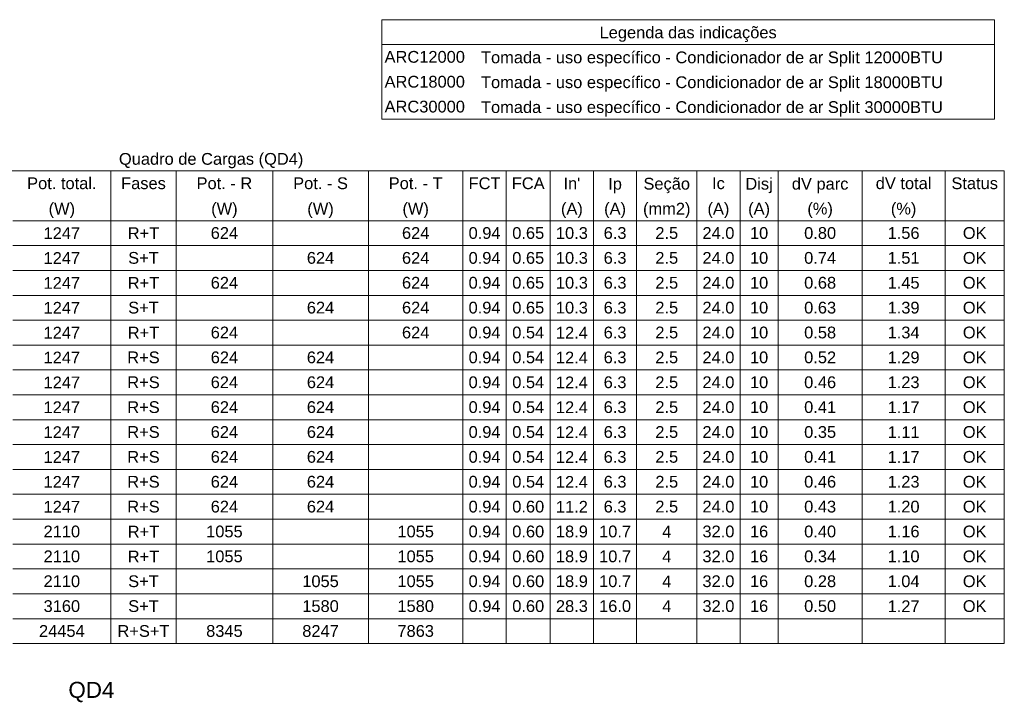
# Model space of a CAD drawing. Header units: feet. Extents: x -18 to 1038, y -110 to 48.
# Tile 198 of 199: x 930.81 to 940.02, y -1.5 to 4.87. Entities that reach past the tile are written whole.
import ezdxf

# ---------------------------------------------------------------- set-up
doc = ezdxf.new("R2010")
doc.units = ezdxf.units.FT
doc.header["$MEASUREMENT"] = 0
doc.layers.add('DI-Tabelas', color=7, linetype='Continuous', lineweight=5)
doc.layers.add('DI-Títulos', color=3, linetype='Continuous', lineweight=5)
doc.styles.add('Arial', font='arial.ttf')

msp = doc.modelspace()

# ---------------------------------------------------------------- linework, layer by layer
at = {"layer": 'DI-Tabelas'}
for p, q in [((934.201, 4.6403), (934.201, 4.8729)), ((934.201, 4.8729), (939.9314, 4.8729)), ((939.9314, 4.8729), (939.9314, 4.6403)), ((939.9314, 4.6403), (934.201, 4.6403)), ((934.201, 4.4077), (934.201, 4.6403)), ((939.9314, 4.6403), (939.9314, 4.4077)), ((934.201, 4.1751), (934.201, 4.4077)), ((939.9314, 4.4077), (939.9314, 4.1751)), ((934.201, 3.9425), (934.201, 4.1751)), ((939.9314, 4.1751), (939.9314, 3.9425)), ((935.1029, 3.9425), (934.201, 3.9425)), ((939.9314, 3.9425), (935.1029, 3.9425)), ((940.0239, 3.4582), (925.1829, 3.4582)), ((931.6651, 3.4582), (931.6651, 3.2256)), ((932.2757, 3.4582), (932.2757, 3.2256)), ((933.1796, 3.4582), (933.1796, 3.2256)), ((934.0743, 3.4582), (934.0743, 3.2256)), ((934.9594, 3.4582), (934.9594, 3.2256)), ((935.3633, 3.4582), (935.3633, 3.2256)), ((935.7765, 3.4582), (935.7765, 3.2256)), ((936.1804, 3.4582), (936.1804, 3.2256)), ((936.5842, 3.4582), (936.5842, 3.2256)), ((937.1474, 3.4582), (937.1474, 3.2256)), ((937.5513, 3.4582), (937.5513, 3.2256)), ((937.908, 3.4582), (937.908, 3.2256)), ((938.6935, 3.4582), (938.6935, 3.2256)), ((939.4696, 3.4582), (939.4696, 3.2256)), ((940.0239, 3.4582), (940.0239, 3.2256)), ((931.6651, 3.2256), (931.6651, 2.993)), ((932.2757, 3.2256), (932.2757, 2.993)), ((933.1796, 3.2256), (933.1796, 2.993)), ((934.0743, 3.2256), (934.0743, 2.993)), ((934.9594, 3.2256), (934.9594, 2.993)), ((935.3633, 3.2256), (935.3633, 2.993)), ((935.7765, 3.2256), (935.7765, 2.993)), ((936.1804, 3.2256), (936.1804, 2.993)), ((936.5842, 3.2256), (936.5842, 2.993)), ((937.1474, 3.2256), (937.1474, 2.993)), ((937.5513, 3.2256), (937.5513, 2.993)), ((937.908, 3.2256), (937.908, 2.993)), ((938.6935, 3.2256), (938.6935, 2.993)), ((939.4696, 3.2256), (939.4696, 2.993)), ((940.0239, 3.2256), (940.0239, 2.993)), ((931.6651, 2.993), (930.7482, 2.993)), ((930.7482, 2.993), (931.6651, 2.993)), ((932.2757, 2.993), (931.6651, 2.993)), ((931.6651, 2.993), (931.6651, 2.7604)), ((931.6651, 2.993), (932.2757, 2.993)), ((933.1796, 2.993), (932.2757, 2.993)), ((932.2757, 2.993), (932.2757, 2.7604)), ((932.2757, 2.993), (933.1796, 2.993)), ((934.0743, 2.993), (933.1796, 2.993)), ((933.1796, 2.993), (933.1796, 2.7604)), ((933.1796, 2.993), (934.0743, 2.993)), ((934.9594, 2.993), (934.0743, 2.993)), ((934.0743, 2.993), (934.0743, 2.7604)), ((934.0743, 2.993), (934.9594, 2.993)), ((935.3633, 2.993), (934.9594, 2.993)), ((934.9594, 2.993), (934.9594, 2.7604)), ((934.9594, 2.993), (935.3633, 2.993)), ((935.7765, 2.993), (935.3633, 2.993)), ((935.3633, 2.993), (935.3633, 2.7604)), ((935.3633, 2.993), (935.7765, 2.993)), ((936.1804, 2.993), (935.7765, 2.993)), ((935.7765, 2.993), (935.7765, 2.7604)), ((935.7765, 2.993), (936.1804, 2.993)), ((936.5842, 2.993), (936.1804, 2.993)), ((936.1804, 2.993), (936.1804, 2.7604)), ((936.1804, 2.993), (936.5842, 2.993)), ((937.1474, 2.993), (936.5842, 2.993)), ((936.5842, 2.993), (936.5842, 2.7604)), ((936.5842, 2.993), (937.1474, 2.993)), ((937.5513, 2.993), (937.1474, 2.993)), ((937.1474, 2.993), (937.1474, 2.7604)), ((937.1474, 2.993), (937.5513, 2.993)), ((937.908, 2.993), (937.5513, 2.993)), ((937.5513, 2.993), (937.5513, 2.7604)), ((937.5513, 2.993), (937.908, 2.993)), ((938.6935, 2.993), (937.908, 2.993)), ((937.908, 2.993), (937.908, 2.7604)), ((937.908, 2.993), (938.6935, 2.993)), ((939.4696, 2.993), (938.6935, 2.993)), ((938.6935, 2.993), (938.6935, 2.7604)), ((938.6935, 2.993), (939.4696, 2.993)), ((940.0239, 2.993), (939.4696, 2.993)), ((939.4696, 2.993), (939.4696, 2.7604)), ((939.4696, 2.993), (940.0239, 2.993)), ((940.0239, 2.993), (940.0239, 2.7604)), ((931.6651, 2.7604), (930.7482, 2.7604)), ((932.2757, 2.7604), (931.6651, 2.7604)), ((931.6651, 2.7604), (931.6651, 2.5278)), ((933.1796, 2.7604), (932.2757, 2.7604)), ((932.2757, 2.7604), (932.2757, 2.5278)), ((934.0743, 2.7604), (933.1796, 2.7604)), ((933.1796, 2.7604), (933.1796, 2.5278)), ((934.9594, 2.7604), (934.0743, 2.7604)), ((934.0743, 2.7604), (934.0743, 2.5278)), ((935.3633, 2.7604), (934.9594, 2.7604)), ((934.9594, 2.7604), (934.9594, 2.5278)), ((935.7765, 2.7604), (935.3633, 2.7604)), ((935.3633, 2.7604), (935.3633, 2.5278)), ((936.1804, 2.7604), (935.7765, 2.7604)), ((935.7765, 2.7604), (935.7765, 2.5278)), ((936.5842, 2.7604), (936.1804, 2.7604)), ((936.1804, 2.7604), (936.1804, 2.5278)), ((937.1474, 2.7604), (936.5842, 2.7604)), ((936.5842, 2.7604), (936.5842, 2.5278)), ((937.5513, 2.7604), (937.1474, 2.7604)), ((937.1474, 2.7604), (937.1474, 2.5278)), ((937.908, 2.7604), (937.5513, 2.7604)), ((937.5513, 2.7604), (937.5513, 2.5278)), ((938.6935, 2.7604), (937.908, 2.7604)), ((937.908, 2.7604), (937.908, 2.5278)), ((939.4696, 2.7604), (938.6935, 2.7604)), ((938.6935, 2.7604), (938.6935, 2.5278)), ((940.0239, 2.7604), (939.4696, 2.7604)), ((939.4696, 2.7604), (939.4696, 2.5278)), ((940.0239, 2.7604), (940.0239, 2.5278)), ((931.6651, 2.5278), (930.7482, 2.5278)), ((932.2757, 2.5278), (931.6651, 2.5278)), ((931.6651, 2.5278), (931.6651, 2.2952)), ((933.1796, 2.5278), (932.2757, 2.5278)), ((932.2757, 2.5278), (932.2757, 2.2952)), ((934.0743, 2.5278), (933.1796, 2.5278)), ((933.1796, 2.5278), (933.1796, 2.2952)), ((934.9594, 2.5278), (934.0743, 2.5278)), ((934.0743, 2.5278), (934.0743, 2.2952)), ((935.3633, 2.5278), (934.9594, 2.5278)), ((934.9594, 2.5278), (934.9594, 2.2952)), ((935.7765, 2.5278), (935.3633, 2.5278)), ((935.3633, 2.5278), (935.3633, 2.2952)), ((936.1804, 2.5278), (935.7765, 2.5278)), ((935.7765, 2.5278), (935.7765, 2.2952)), ((936.5842, 2.5278), (936.1804, 2.5278)), ((936.1804, 2.5278), (936.1804, 2.2952)), ((937.1474, 2.5278), (936.5842, 2.5278)), ((936.5842, 2.5278), (936.5842, 2.2952)), ((937.5513, 2.5278), (937.1474, 2.5278)), ((937.1474, 2.5278), (937.1474, 2.2952)), ((937.908, 2.5278), (937.5513, 2.5278)), ((937.5513, 2.5278), (937.5513, 2.2952)), ((938.6935, 2.5278), (937.908, 2.5278)), ((937.908, 2.5278), (937.908, 2.2952)), ((939.4696, 2.5278), (938.6935, 2.5278)), ((938.6935, 2.5278), (938.6935, 2.2952)), ((940.0239, 2.5278), (939.4696, 2.5278)), ((939.4696, 2.5278), (939.4696, 2.2952)), ((940.0239, 2.5278), (940.0239, 2.2952)), ((931.6651, 2.2952), (930.7482, 2.2952)), ((932.2757, 2.2952), (931.6651, 2.2952)), ((931.6651, 2.2952), (931.6651, 2.0626)), ((933.1796, 2.2952), (932.2757, 2.2952)), ((932.2757, 2.2952), (932.2757, 2.0626)), ((934.0743, 2.2952), (933.1796, 2.2952)), ((933.1796, 2.2952), (933.1796, 2.0626)), ((934.9594, 2.2952), (934.0743, 2.2952)), ((934.0743, 2.2952), (934.0743, 2.0626)), ((935.3633, 2.2952), (934.9594, 2.2952)), ((934.9594, 2.2952), (934.9594, 2.0626)), ((935.7765, 2.2952), (935.3633, 2.2952)), ((935.3633, 2.2952), (935.3633, 2.0626)), ((936.1804, 2.2952), (935.7765, 2.2952)), ((935.7765, 2.2952), (935.7765, 2.0626)), ((936.5842, 2.2952), (936.1804, 2.2952)), ((936.1804, 2.2952), (936.1804, 2.0626)), ((937.1474, 2.2952), (936.5842, 2.2952)), ((936.5842, 2.2952), (936.5842, 2.0626)), ((937.5513, 2.2952), (937.1474, 2.2952)), ((937.1474, 2.2952), (937.1474, 2.0626)), ((937.908, 2.2952), (937.5513, 2.2952)), ((937.5513, 2.2952), (937.5513, 2.0626)), ((938.6935, 2.2952), (937.908, 2.2952)), ((937.908, 2.2952), (937.908, 2.0626)), ((939.4696, 2.2952), (938.6935, 2.2952)), ((938.6935, 2.2952), (938.6935, 2.0626)), ((940.0239, 2.2952), (939.4696, 2.2952)), ((939.4696, 2.2952), (939.4696, 2.0626)), ((940.0239, 2.2952), (940.0239, 2.0626)), ((931.6651, 2.0626), (930.7482, 2.0626)), ((932.2757, 2.0626), (931.6651, 2.0626)), ((931.6651, 2.0626), (931.6651, 1.83)), ((933.1796, 2.0626), (932.2757, 2.0626)), ((932.2757, 2.0626), (932.2757, 1.83)), ((934.0743, 2.0626), (933.1796, 2.0626)), ((933.1796, 2.0626), (933.1796, 1.83)), ((934.9594, 2.0626), (934.0743, 2.0626)), ((934.0743, 2.0626), (934.0743, 1.83)), ((935.3633, 2.0626), (934.9594, 2.0626)), ((934.9594, 2.0626), (934.9594, 1.83)), ((935.7765, 2.0626), (935.3633, 2.0626)), ((935.3633, 2.0626), (935.3633, 1.83)), ((936.1804, 2.0626), (935.7765, 2.0626)), ((935.7765, 2.0626), (935.7765, 1.83)), ((936.5842, 2.0626), (936.1804, 2.0626)), ((936.1804, 2.0626), (936.1804, 1.83)), ((937.1474, 2.0626), (936.5842, 2.0626)), ((936.5842, 2.0626), (936.5842, 1.83)), ((937.5513, 2.0626), (937.1474, 2.0626)), ((937.1474, 2.0626), (937.1474, 1.83)), ((937.908, 2.0626), (937.5513, 2.0626)), ((937.5513, 2.0626), (937.5513, 1.83)), ((938.6935, 2.0626), (937.908, 2.0626)), ((937.908, 2.0626), (937.908, 1.83)), ((939.4696, 2.0626), (938.6935, 2.0626)), ((938.6935, 2.0626), (938.6935, 1.83)), ((940.0239, 2.0626), (939.4696, 2.0626)), ((939.4696, 2.0626), (939.4696, 1.83)), ((940.0239, 2.0626), (940.0239, 1.83)), ((931.6651, 1.83), (930.7482, 1.83)), ((932.2757, 1.83), (931.6651, 1.83)), ((931.6651, 1.83), (931.6651, 1.5974)), ((933.1796, 1.83), (932.2757, 1.83)), ((932.2757, 1.83), (932.2757, 1.5974)), ((934.0743, 1.83), (933.1796, 1.83)), ((933.1796, 1.83), (933.1796, 1.5974)), ((934.9594, 1.83), (934.0743, 1.83)), ((934.0743, 1.83), (934.0743, 1.5974)), ((935.3633, 1.83), (934.9594, 1.83)), ((934.9594, 1.83), (934.9594, 1.5974)), ((935.7765, 1.83), (935.3633, 1.83)), ((935.3633, 1.83), (935.3633, 1.5974)), ((936.1804, 1.83), (935.7765, 1.83)), ((935.7765, 1.83), (935.7765, 1.5974)), ((936.5842, 1.83), (936.1804, 1.83)), ((936.1804, 1.83), (936.1804, 1.5974)), ((937.1474, 1.83), (936.5842, 1.83)), ((936.5842, 1.83), (936.5842, 1.5974)), ((937.5513, 1.83), (937.1474, 1.83)), ((937.1474, 1.83), (937.1474, 1.5974)), ((937.908, 1.83), (937.5513, 1.83)), ((937.5513, 1.83), (937.5513, 1.5974)), ((938.6935, 1.83), (937.908, 1.83)), ((937.908, 1.83), (937.908, 1.5974)), ((939.4696, 1.83), (938.6935, 1.83)), ((938.6935, 1.83), (938.6935, 1.5974)), ((940.0239, 1.83), (939.4696, 1.83)), ((939.4696, 1.83), (939.4696, 1.5974)), ((940.0239, 1.83), (940.0239, 1.5974)), ((931.6651, 1.5974), (930.7482, 1.5974)), ((932.2757, 1.5974), (931.6651, 1.5974)), ((931.6651, 1.5974), (931.6651, 1.3648)), ((933.1796, 1.5974), (932.2757, 1.5974)), ((932.2757, 1.5974), (932.2757, 1.3648)), ((934.0743, 1.5974), (933.1796, 1.5974)), ((933.1796, 1.5974), (933.1796, 1.3648)), ((934.9594, 1.5974), (934.0743, 1.5974)), ((934.0743, 1.5974), (934.0743, 1.3648)), ((935.3633, 1.5974), (934.9594, 1.5974)), ((934.9594, 1.5974), (934.9594, 1.3648)), ((935.7765, 1.5974), (935.3633, 1.5974)), ((935.3633, 1.5974), (935.3633, 1.3648)), ((936.1804, 1.5974), (935.7765, 1.5974)), ((935.7765, 1.5974), (935.7765, 1.3648)), ((936.5842, 1.5974), (936.1804, 1.5974)), ((936.1804, 1.5974), (936.1804, 1.3648)), ((937.1474, 1.5974), (936.5842, 1.5974)), ((936.5842, 1.5974), (936.5842, 1.3648)), ((937.5513, 1.5974), (937.1474, 1.5974)), ((937.1474, 1.5974), (937.1474, 1.3648)), ((937.908, 1.5974), (937.5513, 1.5974)), ((937.5513, 1.5974), (937.5513, 1.3648)), ((938.6935, 1.5974), (937.908, 1.5974)), ((937.908, 1.5974), (937.908, 1.3648)), ((939.4696, 1.5974), (938.6935, 1.5974)), ((938.6935, 1.5974), (938.6935, 1.3648)), ((940.0239, 1.5974), (939.4696, 1.5974)), ((939.4696, 1.5974), (939.4696, 1.3648)), ((940.0239, 1.5974), (940.0239, 1.3648)), ((931.6651, 1.3648), (930.7482, 1.3648)), ((932.2757, 1.3648), (931.6651, 1.3648)), ((931.6651, 1.3648), (931.6651, 1.1322)), ((933.1796, 1.3648), (932.2757, 1.3648)), ((932.2757, 1.3648), (932.2757, 1.1322)), ((934.0743, 1.3648), (933.1796, 1.3648)), ((933.1796, 1.3648), (933.1796, 1.1322)), ((934.9594, 1.3648), (934.0743, 1.3648)), ((934.0743, 1.3648), (934.0743, 1.1322)), ((935.3633, 1.3648), (934.9594, 1.3648)), ((934.9594, 1.3648), (934.9594, 1.1322)), ((935.7765, 1.3648), (935.3633, 1.3648)), ((935.3633, 1.3648), (935.3633, 1.1322)), ((936.1804, 1.3648), (935.7765, 1.3648)), ((935.7765, 1.3648), (935.7765, 1.1322)), ((936.5842, 1.3648), (936.1804, 1.3648)), ((936.1804, 1.3648), (936.1804, 1.1322)), ((937.1474, 1.3648), (936.5842, 1.3648)), ((936.5842, 1.3648), (936.5842, 1.1322)), ((937.5513, 1.3648), (937.1474, 1.3648)), ((937.1474, 1.3648), (937.1474, 1.1322)), ((937.908, 1.3648), (937.5513, 1.3648)), ((937.5513, 1.3648), (937.5513, 1.1322)), ((938.6935, 1.3648), (937.908, 1.3648)), ((937.908, 1.3648), (937.908, 1.1322)), ((939.4696, 1.3648), (938.6935, 1.3648)), ((938.6935, 1.3648), (938.6935, 1.1322)), ((940.0239, 1.3648), (939.4696, 1.3648)), ((939.4696, 1.3648), (939.4696, 1.1322)), ((940.0239, 1.3648), (940.0239, 1.1322)), ((931.6651, 1.1322), (930.7482, 1.1322)), ((932.2757, 1.1322), (931.6651, 1.1322)), ((931.6651, 1.1322), (931.6651, 0.8996)), ((933.1796, 1.1322), (932.2757, 1.1322)), ((932.2757, 1.1322), (932.2757, 0.8996)), ((934.0743, 1.1322), (933.1796, 1.1322)), ((933.1796, 1.1322), (933.1796, 0.8996)), ((934.9594, 1.1322), (934.0743, 1.1322)), ((934.0743, 1.1322), (934.0743, 0.8996)), ((935.3633, 1.1322), (934.9594, 1.1322)), ((934.9594, 1.1322), (934.9594, 0.8996)), ((935.7765, 1.1322), (935.3633, 1.1322)), ((935.3633, 1.1322), (935.3633, 0.8996)), ((936.1804, 1.1322), (935.7765, 1.1322)), ((935.7765, 1.1322), (935.7765, 0.8996)), ((936.5842, 1.1322), (936.1804, 1.1322)), ((936.1804, 1.1322), (936.1804, 0.8996)), ((937.1474, 1.1322), (936.5842, 1.1322)), ((936.5842, 1.1322), (936.5842, 0.8996)), ((937.5513, 1.1322), (937.1474, 1.1322)), ((937.1474, 1.1322), (937.1474, 0.8996)), ((937.908, 1.1322), (937.5513, 1.1322)), ((937.5513, 1.1322), (937.5513, 0.8996)), ((938.6935, 1.1322), (937.908, 1.1322)), ((937.908, 1.1322), (937.908, 0.8996)), ((939.4696, 1.1322), (938.6935, 1.1322)), ((938.6935, 1.1322), (938.6935, 0.8996)), ((940.0239, 1.1322), (939.4696, 1.1322)), ((939.4696, 1.1322), (939.4696, 0.8996)), ((940.0239, 1.1322), (940.0239, 0.8996)), ((931.6651, 0.8996), (930.7482, 0.8996)), ((932.2757, 0.8996), (931.6651, 0.8996)), ((931.6651, 0.8996), (931.6651, 0.667)), ((933.1796, 0.8996), (932.2757, 0.8996)), ((932.2757, 0.8996), (932.2757, 0.667)), ((934.0743, 0.8996), (933.1796, 0.8996)), ((933.1796, 0.8996), (933.1796, 0.667)), ((934.9594, 0.8996), (934.0743, 0.8996)), ((934.0743, 0.8996), (934.0743, 0.667)), ((935.3633, 0.8996), (934.9594, 0.8996)), ((934.9594, 0.8996), (934.9594, 0.667)), ((935.7765, 0.8996), (935.3633, 0.8996)), ((935.3633, 0.8996), (935.3633, 0.667)), ((936.1804, 0.8996), (935.7765, 0.8996)), ((935.7765, 0.8996), (935.7765, 0.667)), ((936.5842, 0.8996), (936.1804, 0.8996)), ((936.1804, 0.8996), (936.1804, 0.667)), ((937.1474, 0.8996), (936.5842, 0.8996)), ((936.5842, 0.8996), (936.5842, 0.667)), ((937.5513, 0.8996), (937.1474, 0.8996)), ((937.1474, 0.8996), (937.1474, 0.667)), ((937.908, 0.8996), (937.5513, 0.8996)), ((937.5513, 0.8996), (937.5513, 0.667)), ((938.6935, 0.8996), (937.908, 0.8996)), ((937.908, 0.8996), (937.908, 0.667)), ((939.4696, 0.8996), (938.6935, 0.8996)), ((938.6935, 0.8996), (938.6935, 0.667)), ((940.0239, 0.8996), (939.4696, 0.8996)), ((939.4696, 0.8996), (939.4696, 0.667)), ((940.0239, 0.8996), (940.0239, 0.667)), ((931.6651, 0.667), (930.7482, 0.667)), ((932.2757, 0.667), (931.6651, 0.667)), ((931.6651, 0.667), (931.6651, 0.4344)), ((933.1796, 0.667), (932.2757, 0.667)), ((932.2757, 0.667), (932.2757, 0.4344)), ((934.0743, 0.667), (933.1796, 0.667)), ((933.1796, 0.667), (933.1796, 0.4344)), ((934.9594, 0.667), (934.0743, 0.667)), ((934.0743, 0.667), (934.0743, 0.4344)), ((935.3633, 0.667), (934.9594, 0.667)), ((934.9594, 0.667), (934.9594, 0.4344)), ((935.7765, 0.667), (935.3633, 0.667)), ((935.3633, 0.667), (935.3633, 0.4344)), ((936.1804, 0.667), (935.7765, 0.667)), ((935.7765, 0.667), (935.7765, 0.4344)), ((936.5842, 0.667), (936.1804, 0.667)), ((936.1804, 0.667), (936.1804, 0.4344)), ((937.1474, 0.667), (936.5842, 0.667)), ((936.5842, 0.667), (936.5842, 0.4344)), ((937.5513, 0.667), (937.1474, 0.667)), ((937.1474, 0.667), (937.1474, 0.4344)), ((937.908, 0.667), (937.5513, 0.667)), ((937.5513, 0.667), (937.5513, 0.4344)), ((938.6935, 0.667), (937.908, 0.667)), ((937.908, 0.667), (937.908, 0.4344)), ((939.4696, 0.667), (938.6935, 0.667)), ((938.6935, 0.667), (938.6935, 0.4344)), ((940.0239, 0.667), (939.4696, 0.667)), ((939.4696, 0.667), (939.4696, 0.4344)), ((940.0239, 0.667), (940.0239, 0.4344)), ((931.6651, 0.4344), (930.7482, 0.4344)), ((932.2757, 0.4344), (931.6651, 0.4344)), ((931.6651, 0.4344), (931.6651, 0.2018)), ((933.1796, 0.4344), (932.2757, 0.4344)), ((932.2757, 0.4344), (932.2757, 0.2018)), ((934.0743, 0.4344), (933.1796, 0.4344)), ((933.1796, 0.4344), (933.1796, 0.2018)), ((934.9594, 0.4344), (934.0743, 0.4344)), ((934.0743, 0.4344), (934.0743, 0.2018)), ((935.3633, 0.4344), (934.9594, 0.4344)), ((934.9594, 0.4344), (934.9594, 0.2018)), ((935.7765, 0.4344), (935.3633, 0.4344)), ((935.3633, 0.4344), (935.3633, 0.2018)), ((936.1804, 0.4344), (935.7765, 0.4344)), ((935.7765, 0.4344), (935.7765, 0.2018)), ((936.5842, 0.4344), (936.1804, 0.4344)), ((936.1804, 0.4344), (936.1804, 0.2018)), ((937.1474, 0.4344), (936.5842, 0.4344)), ((936.5842, 0.4344), (936.5842, 0.2018)), ((937.5513, 0.4344), (937.1474, 0.4344)), ((937.1474, 0.4344), (937.1474, 0.2018)), ((937.908, 0.4344), (937.5513, 0.4344)), ((937.5513, 0.4344), (937.5513, 0.2018)), ((938.6935, 0.4344), (937.908, 0.4344)), ((937.908, 0.4344), (937.908, 0.2018)), ((939.4696, 0.4344), (938.6935, 0.4344)), ((938.6935, 0.4344), (938.6935, 0.2018)), ((940.0239, 0.4344), (939.4696, 0.4344)), ((939.4696, 0.4344), (939.4696, 0.2018)), ((940.0239, 0.4344), (940.0239, 0.2018)), ((931.6651, 0.2018), (930.7482, 0.2018)), ((932.2757, 0.2018), (931.6651, 0.2018)), ((931.6651, 0.2018), (931.6651, -0.0308)), ((933.1796, 0.2018), (932.2757, 0.2018)), ((932.2757, 0.2018), (932.2757, -0.0308)), ((934.0743, 0.2018), (933.1796, 0.2018)), ((933.1796, 0.2018), (933.1796, -0.0308)), ((934.9594, 0.2018), (934.0743, 0.2018)), ((934.0743, 0.2018), (934.0743, -0.0308)), ((935.3633, 0.2018), (934.9594, 0.2018)), ((934.9594, 0.2018), (934.9594, -0.0308)), ((935.7765, 0.2018), (935.3633, 0.2018)), ((935.3633, 0.2018), (935.3633, -0.0308)), ((936.1804, 0.2018), (935.7765, 0.2018)), ((935.7765, 0.2018), (935.7765, -0.0308)), ((936.5842, 0.2018), (936.1804, 0.2018)), ((936.1804, 0.2018), (936.1804, -0.0308)), ((937.1474, 0.2018), (936.5842, 0.2018)), ((936.5842, 0.2018), (936.5842, -0.0308)), ((937.5513, 0.2018), (937.1474, 0.2018)), ((937.1474, 0.2018), (937.1474, -0.0308)), ((937.908, 0.2018), (937.5513, 0.2018)), ((937.5513, 0.2018), (937.5513, -0.0308)), ((938.6935, 0.2018), (937.908, 0.2018)), ((937.908, 0.2018), (937.908, -0.0308)), ((939.4696, 0.2018), (938.6935, 0.2018)), ((938.6935, 0.2018), (938.6935, -0.0308)), ((940.0239, 0.2018), (939.4696, 0.2018)), ((939.4696, 0.2018), (939.4696, -0.0308)), ((940.0239, 0.2018), (940.0239, -0.0308)), ((931.6651, -0.0308), (930.7482, -0.0308)), ((932.2757, -0.0308), (931.6651, -0.0308)), ((931.6651, -0.0308), (931.6651, -0.2634)), ((933.1796, -0.0308), (932.2757, -0.0308)), ((932.2757, -0.0308), (932.2757, -0.2634)), ((934.0743, -0.0308), (933.1796, -0.0308)), ((933.1796, -0.0308), (933.1796, -0.2634)), ((934.9594, -0.0308), (934.0743, -0.0308)), ((934.0743, -0.0308), (934.0743, -0.2634)), ((935.3633, -0.0308), (934.9594, -0.0308)), ((934.9594, -0.0308), (934.9594, -0.2634)), ((935.7765, -0.0308), (935.3633, -0.0308)), ((935.3633, -0.0308), (935.3633, -0.2634)), ((936.1804, -0.0308), (935.7765, -0.0308)), ((935.7765, -0.0308), (935.7765, -0.2634)), ((936.5842, -0.0308), (936.1804, -0.0308)), ((936.1804, -0.0308), (936.1804, -0.2634)), ((937.1474, -0.0308), (936.5842, -0.0308)), ((936.5842, -0.0308), (936.5842, -0.2634)), ((937.5513, -0.0308), (937.1474, -0.0308)), ((937.1474, -0.0308), (937.1474, -0.2634)), ((937.908, -0.0308), (937.5513, -0.0308)), ((937.5513, -0.0308), (937.5513, -0.2634)), ((938.6935, -0.0308), (937.908, -0.0308)), ((937.908, -0.0308), (937.908, -0.2634)), ((939.4696, -0.0308), (938.6935, -0.0308)), ((938.6935, -0.0308), (938.6935, -0.2634)), ((940.0239, -0.0308), (939.4696, -0.0308)), ((939.4696, -0.0308), (939.4696, -0.2634)), ((940.0239, -0.0308), (940.0239, -0.2634)), ((931.6651, -0.2634), (930.7482, -0.2634)), ((932.2757, -0.2634), (931.6651, -0.2634)), ((931.6651, -0.2634), (931.6651, -0.496)), ((933.1796, -0.2634), (932.2757, -0.2634)), ((932.2757, -0.2634), (932.2757, -0.496)), ((934.0743, -0.2634), (933.1796, -0.2634)), ((933.1796, -0.2634), (933.1796, -0.496)), ((934.9594, -0.2634), (934.0743, -0.2634)), ((934.0743, -0.2634), (934.0743, -0.496)), ((935.3633, -0.2634), (934.9594, -0.2634)), ((934.9594, -0.2634), (934.9594, -0.496)), ((935.7765, -0.2634), (935.3633, -0.2634)), ((935.3633, -0.2634), (935.3633, -0.496)), ((936.1804, -0.2634), (935.7765, -0.2634)), ((935.7765, -0.2634), (935.7765, -0.496)), ((936.5842, -0.2634), (936.1804, -0.2634)), ((936.1804, -0.2634), (936.1804, -0.496)), ((937.1474, -0.2634), (936.5842, -0.2634)), ((936.5842, -0.2634), (936.5842, -0.496)), ((937.5513, -0.2634), (937.1474, -0.2634)), ((937.1474, -0.2634), (937.1474, -0.496)), ((937.908, -0.2634), (937.5513, -0.2634)), ((937.5513, -0.2634), (937.5513, -0.496)), ((938.6935, -0.2634), (937.908, -0.2634)), ((937.908, -0.2634), (937.908, -0.496)), ((939.4696, -0.2634), (938.6935, -0.2634)), ((938.6935, -0.2634), (938.6935, -0.496)), ((940.0239, -0.2634), (939.4696, -0.2634)), ((939.4696, -0.2634), (939.4696, -0.496)), ((940.0239, -0.2634), (940.0239, -0.496)), ((931.6651, -0.496), (930.7482, -0.496)), ((932.2757, -0.496), (931.6651, -0.496)), ((931.6651, -0.496), (931.6651, -0.7286)), ((933.1796, -0.496), (932.2757, -0.496)), ((932.2757, -0.496), (932.2757, -0.7286)), ((934.0743, -0.496), (933.1796, -0.496)), ((933.1796, -0.496), (933.1796, -0.7286)), ((934.9594, -0.496), (934.0743, -0.496)), ((934.0743, -0.496), (934.0743, -0.7286)), ((935.3633, -0.496), (934.9594, -0.496)), ((934.9594, -0.496), (934.9594, -0.7286)), ((935.7765, -0.496), (935.3633, -0.496)), ((935.3633, -0.496), (935.3633, -0.7286)), ((936.1804, -0.496), (935.7765, -0.496)), ((935.7765, -0.496), (935.7765, -0.7286)), ((936.5842, -0.496), (936.1804, -0.496)), ((936.1804, -0.496), (936.1804, -0.7286)), ((937.1474, -0.496), (936.5842, -0.496)), ((936.5842, -0.496), (936.5842, -0.7286)), ((937.5513, -0.496), (937.1474, -0.496)), ((937.1474, -0.496), (937.1474, -0.7286)), ((937.908, -0.496), (937.5513, -0.496)), ((937.5513, -0.496), (937.5513, -0.7286)), ((938.6935, -0.496), (937.908, -0.496)), ((937.908, -0.496), (937.908, -0.7286)), ((939.4696, -0.496), (938.6935, -0.496)), ((938.6935, -0.496), (938.6935, -0.7286)), ((940.0239, -0.496), (939.4696, -0.496)), ((939.4696, -0.496), (939.4696, -0.7286)), ((940.0239, -0.496), (940.0239, -0.7286)), ((931.6651, -0.7286), (930.7482, -0.7286)), ((932.2757, -0.7286), (931.6651, -0.7286)), ((931.6651, -0.7286), (931.6651, -0.9612)), ((933.1796, -0.7286), (932.2757, -0.7286)), ((932.2757, -0.7286), (932.2757, -0.9612)), ((934.0743, -0.7286), (933.1796, -0.7286)), ((933.1796, -0.7286), (933.1796, -0.9612)), ((934.9594, -0.7286), (934.0743, -0.7286)), ((934.0743, -0.7286), (934.0743, -0.9612)), ((935.3633, -0.7286), (934.9594, -0.7286)), ((934.9594, -0.7286), (934.9594, -0.9612)), ((935.7765, -0.7286), (935.3633, -0.7286)), ((935.3633, -0.7286), (935.3633, -0.9612)), ((936.1804, -0.7286), (935.7765, -0.7286)), ((935.7765, -0.7286), (935.7765, -0.9612)), ((936.5842, -0.7286), (936.1804, -0.7286)), ((936.1804, -0.7286), (936.1804, -0.9612)), ((937.1474, -0.7286), (936.5842, -0.7286)), ((936.5842, -0.7286), (936.5842, -0.9612)), ((937.5513, -0.7286), (937.1474, -0.7286)), ((937.1474, -0.7286), (937.1474, -0.9612)), ((937.908, -0.7286), (937.5513, -0.7286)), ((937.5513, -0.7286), (937.5513, -0.9612)), ((938.6935, -0.7286), (937.908, -0.7286)), ((937.908, -0.7286), (937.908, -0.9612)), ((939.4696, -0.7286), (938.6935, -0.7286)), ((938.6935, -0.7286), (938.6935, -0.9612)), ((940.0239, -0.7286), (939.4696, -0.7286)), ((939.4696, -0.7286), (939.4696, -0.9612)), ((940.0239, -0.7286), (940.0239, -0.9612)), ((931.6651, -0.9612), (930.7482, -0.9612)), ((932.2757, -0.9612), (931.6651, -0.9612)), ((933.1796, -0.9612), (932.2757, -0.9612)), ((934.0743, -0.9612), (933.1796, -0.9612)), ((934.9594, -0.9612), (934.0743, -0.9612)), ((935.3633, -0.9612), (934.9594, -0.9612)), ((935.7765, -0.9612), (935.3633, -0.9612)), ((936.1804, -0.9612), (935.7765, -0.9612)), ((936.5842, -0.9612), (936.1804, -0.9612)), ((937.1474, -0.9612), (936.5842, -0.9612)), ((937.5513, -0.9612), (937.1474, -0.9612)), ((937.908, -0.9612), (937.5513, -0.9612)), ((938.6935, -0.9612), (937.908, -0.9612)), ((939.4696, -0.9612), (938.6935, -0.9612)), ((940.0239, -0.9612), (939.4696, -0.9612))]:
    msp.add_line(p, q, dxfattribs=at)

# ---------------------------------------------------------------- texts
at = {"layer": 'DI-Tabelas', "char_height": 0.11, "line_spacing_factor": 0.6, "style": 'Arial'}
for s, insert, width, attachment_point in [('Legenda das indicações', (937.0662, 4.6653), 3.314421, 8), ('ARC12000', (934.226, 4.469), 1.503445, 7), ('Tomada - uso específico - Condicionador de ar Split 12000BTU', (935.1279, 4.4327), 8.642713, 7), ('ARC18000', (934.226, 4.2364), 1.503445, 7), ('Tomada - uso específico - Condicionador de ar Split 18000BTU', (935.1279, 4.2001), 8.642713, 7), ('ARC30000', (934.226, 4.0038), 1.503445, 7), ('Tomada - uso específico - Condicionador de ar Split 30000BTU', (935.1279, 3.9675), 8.642713, 7), ('Quadro de Cargas (QD4)', (932.6034, 3.4832), 3.449909, 8), ('Pot. total.', (931.2066, 3.2869), 1.298034, 8), ('Fases', (931.9704, 3.2869), 0.837073, 8), ('Pot. - R', (932.7276, 3.2869), 1.041646, 8), ('Pot. - S', (933.6269, 3.2869), 1.02471, 8), ('Pot. - T', (934.5168, 3.2869), 1.007439, 8), ('FCT', (935.1614, 3.2869), 0.597622, 8), ('FCA', (935.5699, 3.2869), 0.614893, 8), ("In'", (935.9784, 3.2869), 0.314909, 8), ('Ic', (937.3493, 3.2869), 0.239116, 8), ('dV total', (939.0816, 3.2869), 1.041982, 8), ('Status', (939.7467, 3.2869), 0.87128, 8), ('Ip', (936.3823, 3.2506), 0.25622, 8), ('Seção', (936.8658, 3.2506), 0.871448, 8), ('Disj', (937.7296, 3.2506), 0.512271, 8), ('dV parc', (938.3008, 3.2506), 1.059085, 8), ('(W)', (931.2066, 3.018), 0.494665, 8), ('(W)', (932.7276, 3.018), 0.494665, 8), ('(W)', (933.6269, 3.018), 0.494665, 8), ('(W)', (934.5168, 3.018), 0.494665, 8), ('(A)', (935.9784, 3.018), 0.409649, 8), ('(A)', (936.3823, 3.018), 0.409649, 8), ('(mm2)', (936.8658, 3.018), 0.887546, 8), ('(A)', (937.3493, 3.018), 0.409649, 8), ('(A)', (937.7296, 3.018), 0.409649, 8), ('(%)', (938.3008, 3.018), 0.477896, 8), ('(%)', (939.0816, 3.018), 0.477896, 8), ('1247', (931.2066, 2.8217), 0.683476, 8), ('R+T', (931.9704, 2.8217), 0.589238, 8), ('624', (932.7276, 2.8217), 0.512607, 8), ('624', (934.5168, 2.8217), 0.512607, 8), ('0.94', (935.1614, 2.8217), 0.597957, 8), ('0.65', (935.5699, 2.8217), 0.597957, 8), ('10.3', (935.9784, 2.8217), 0.597957, 8), ('6.3', (936.3823, 2.8217), 0.427088, 8), ('2.5', (936.8658, 2.8217), 0.427088, 8), ('24.0', (937.3493, 2.8217), 0.597957, 8), ('10', (937.7296, 2.8217), 0.341738, 8), ('0.80', (938.3008, 2.8217), 0.597957, 8), ('1.56', (939.0816, 2.8217), 0.597957, 8), ('OK', (939.7467, 2.8217), 0.444192, 8), ('1247', (931.2066, 2.5891), 0.683476, 8), ('S+T', (931.9704, 2.5891), 0.572302, 8), ('624', (933.6269, 2.5891), 0.512607, 8), ('624', (934.5168, 2.5891), 0.512607, 8), ('0.94', (935.1614, 2.5891), 0.597957, 8), ('0.65', (935.5699, 2.5891), 0.597957, 8), ('10.3', (935.9784, 2.5891), 0.597957, 8), ('6.3', (936.3823, 2.5891), 0.427088, 8), ('2.5', (936.8658, 2.5891), 0.427088, 8), ('24.0', (937.3493, 2.5891), 0.597957, 8), ('10', (937.7296, 2.5891), 0.341738, 8), ('0.74', (938.3008, 2.5891), 0.597957, 8), ('1.51', (939.0816, 2.5891), 0.597957, 8), ('OK', (939.7467, 2.5891), 0.444192, 8), ('1247', (931.2066, 2.3565), 0.683476, 8), ('R+T', (931.9704, 2.3565), 0.589238, 8), ('624', (932.7276, 2.3565), 0.512607, 8), ('624', (934.5168, 2.3565), 0.512607, 8), ('0.94', (935.1614, 2.3565), 0.597957, 8), ('0.65', (935.5699, 2.3565), 0.597957, 8), ('10.3', (935.9784, 2.3565), 0.597957, 8), ('6.3', (936.3823, 2.3565), 0.427088, 8), ('2.5', (936.8658, 2.3565), 0.427088, 8), ('24.0', (937.3493, 2.3565), 0.597957, 8), ('10', (937.7296, 2.3565), 0.341738, 8), ('0.68', (938.3008, 2.3565), 0.597957, 8), ('1.45', (939.0816, 2.3565), 0.597957, 8), ('OK', (939.7467, 2.3565), 0.444192, 8), ('1247', (931.2066, 2.1239), 0.683476, 8), ('S+T', (931.9704, 2.1239), 0.572302, 8), ('624', (933.6269, 2.1239), 0.512607, 8), ('624', (934.5168, 2.1239), 0.512607, 8), ('0.94', (935.1614, 2.1239), 0.597957, 8), ('0.65', (935.5699, 2.1239), 0.597957, 8), ('10.3', (935.9784, 2.1239), 0.597957, 8), ('6.3', (936.3823, 2.1239), 0.427088, 8), ('2.5', (936.8658, 2.1239), 0.427088, 8), ('24.0', (937.3493, 2.1239), 0.597957, 8), ('10', (937.7296, 2.1239), 0.341738, 8), ('0.63', (938.3008, 2.1239), 0.597957, 8), ('1.39', (939.0816, 2.1239), 0.597957, 8), ('OK', (939.7467, 2.1239), 0.444192, 8), ('1247', (931.2066, 1.8913), 0.683476, 8), ('R+T', (931.9704, 1.8913), 0.589238, 8), ('624', (932.7276, 1.8913), 0.512607, 8), ('624', (934.5168, 1.8913), 0.512607, 8), ('0.94', (935.1614, 1.8913), 0.597957, 8), ('0.54', (935.5699, 1.8913), 0.597957, 8), ('12.4', (935.9784, 1.8913), 0.597957, 8), ('6.3', (936.3823, 1.8913), 0.427088, 8), ('2.5', (936.8658, 1.8913), 0.427088, 8), ('24.0', (937.3493, 1.8913), 0.597957, 8), ('10', (937.7296, 1.8913), 0.341738, 8), ('0.58', (938.3008, 1.8913), 0.597957, 8), ('1.34', (939.0816, 1.8913), 0.597957, 8), ('OK', (939.7467, 1.8913), 0.444192, 8), ('1247', (931.2066, 1.6587), 0.683476, 8), ('R+S', (931.9704, 1.6587), 0.606509, 8), ('624', (932.7276, 1.6587), 0.512607, 8), ('624', (933.6269, 1.6587), 0.512607, 8), ('0.94', (935.1614, 1.6587), 0.597957, 8), ('0.54', (935.5699, 1.6587), 0.597957, 8), ('12.4', (935.9784, 1.6587), 0.597957, 8), ('6.3', (936.3823, 1.6587), 0.427088, 8), ('2.5', (936.8658, 1.6587), 0.427088, 8), ('24.0', (937.3493, 1.6587), 0.597957, 8), ('10', (937.7296, 1.6587), 0.341738, 8), ('0.52', (938.3008, 1.6587), 0.597957, 8), ('1.29', (939.0816, 1.6587), 0.597957, 8), ('OK', (939.7467, 1.6587), 0.444192, 8), ('1247', (931.2066, 1.4261), 0.683476, 8), ('R+S', (931.9704, 1.4261), 0.606509, 8), ('624', (932.7276, 1.4261), 0.512607, 8), ('624', (933.6269, 1.4261), 0.512607, 8), ('0.94', (935.1614, 1.4261), 0.597957, 8), ('0.54', (935.5699, 1.4261), 0.597957, 8), ('12.4', (935.9784, 1.4261), 0.597957, 8), ('6.3', (936.3823, 1.4261), 0.427088, 8), ('2.5', (936.8658, 1.4261), 0.427088, 8), ('24.0', (937.3493, 1.4261), 0.597957, 8), ('10', (937.7296, 1.4261), 0.341738, 8), ('0.46', (938.3008, 1.4261), 0.597957, 8), ('1.23', (939.0816, 1.4261), 0.597957, 8), ('OK', (939.7467, 1.4261), 0.444192, 8), ('1247', (931.2066, 1.1935), 0.683476, 8), ('R+S', (931.9704, 1.1935), 0.606509, 8), ('624', (932.7276, 1.1935), 0.512607, 8), ('624', (933.6269, 1.1935), 0.512607, 8), ('0.94', (935.1614, 1.1935), 0.597957, 8), ('0.54', (935.5699, 1.1935), 0.597957, 8), ('12.4', (935.9784, 1.1935), 0.597957, 8), ('6.3', (936.3823, 1.1935), 0.427088, 8), ('2.5', (936.8658, 1.1935), 0.427088, 8), ('24.0', (937.3493, 1.1935), 0.597957, 8), ('10', (937.7296, 1.1935), 0.341738, 8), ('0.41', (938.3008, 1.1935), 0.597957, 8), ('1.17', (939.0816, 1.1935), 0.597957, 8), ('OK', (939.7467, 1.1935), 0.444192, 8), ('1247', (931.2066, 0.9609), 0.683476, 8), ('R+S', (931.9704, 0.9609), 0.606509, 8), ('624', (932.7276, 0.9609), 0.512607, 8), ('624', (933.6269, 0.9609), 0.512607, 8), ('0.94', (935.1614, 0.9609), 0.597957, 8), ('0.54', (935.5699, 0.9609), 0.597957, 8), ('12.4', (935.9784, 0.9609), 0.597957, 8), ('6.3', (936.3823, 0.9609), 0.427088, 8), ('2.5', (936.8658, 0.9609), 0.427088, 8), ('24.0', (937.3493, 0.9609), 0.597957, 8), ('10', (937.7296, 0.9609), 0.341738, 8), ('0.35', (938.3008, 0.9609), 0.597957, 8), ('OK', (939.7467, 0.9609), 0.444192, 8), ('1.11', (939.0816, 0.9609), 0.597957, 8), ('1247', (931.2066, 0.7283), 0.683476, 8), ('R+S', (931.9704, 0.7283), 0.606509, 8), ('624', (932.7276, 0.7283), 0.512607, 8), ('624', (933.6269, 0.7283), 0.512607, 8), ('0.94', (935.1614, 0.7283), 0.597957, 8), ('0.54', (935.5699, 0.7283), 0.597957, 8), ('12.4', (935.9784, 0.7283), 0.597957, 8), ('6.3', (936.3823, 0.7283), 0.427088, 8), ('2.5', (936.8658, 0.7283), 0.427088, 8), ('24.0', (937.3493, 0.7283), 0.597957, 8), ('10', (937.7296, 0.7283), 0.341738, 8), ('0.41', (938.3008, 0.7283), 0.597957, 8), ('1.17', (939.0816, 0.7283), 0.597957, 8), ('OK', (939.7467, 0.7283), 0.444192, 8), ('1247', (931.2066, 0.4957), 0.683476, 8), ('R+S', (931.9704, 0.4957), 0.606509, 8), ('624', (932.7276, 0.4957), 0.512607, 8), ('624', (933.6269, 0.4957), 0.512607, 8), ('0.94', (935.1614, 0.4957), 0.597957, 8), ('0.54', (935.5699, 0.4957), 0.597957, 8), ('12.4', (935.9784, 0.4957), 0.597957, 8), ('6.3', (936.3823, 0.4957), 0.427088, 8), ('2.5', (936.8658, 0.4957), 0.427088, 8), ('24.0', (937.3493, 0.4957), 0.597957, 8), ('10', (937.7296, 0.4957), 0.341738, 8), ('0.46', (938.3008, 0.4957), 0.597957, 8), ('1.23', (939.0816, 0.4957), 0.597957, 8), ('OK', (939.7467, 0.4957), 0.444192, 8), ('1247', (931.2066, 0.2631), 0.683476, 8), ('R+S', (931.9704, 0.2631), 0.606509, 8), ('624', (932.7276, 0.2631), 0.512607, 8), ('624', (933.6269, 0.2631), 0.512607, 8), ('0.94', (935.1614, 0.2631), 0.597957, 8), ('0.60', (935.5699, 0.2631), 0.597957, 8), ('11.2', (935.9784, 0.2631), 0.597957, 8), ('6.3', (936.3823, 0.2631), 0.427088, 8), ('2.5', (936.8658, 0.2631), 0.427088, 8), ('24.0', (937.3493, 0.2631), 0.597957, 8), ('10', (937.7296, 0.2631), 0.341738, 8), ('0.43', (938.3008, 0.2631), 0.597957, 8), ('1.20', (939.0816, 0.2631), 0.597957, 8), ('OK', (939.7467, 0.2631), 0.444192, 8), ('2110', (931.2066, 0.0305), 0.683476, 8), ('R+T', (931.9704, 0.0305), 0.589238, 8), ('1055', (932.7276, 0.0305), 0.683476, 8), ('1055', (934.5168, 0.0305), 0.683476, 8), ('0.94', (935.1614, 0.0305), 0.597957, 8), ('0.60', (935.5699, 0.0305), 0.597957, 8), ('18.9', (935.9784, 0.0305), 0.597957, 8), ('10.7', (936.3823, 0.0305), 0.597957, 8), ('4', (936.8658, 0.0305), 0.170869, 8), ('32.0', (937.3493, 0.0305), 0.597957, 8), ('16', (937.7296, 0.0305), 0.341738, 8), ('0.40', (938.3008, 0.0305), 0.597957, 8), ('1.16', (939.0816, 0.0305), 0.597957, 8), ('OK', (939.7467, 0.0305), 0.444192, 8), ('2110', (931.2066, -0.2021), 0.683476, 8), ('R+T', (931.9704, -0.2021), 0.589238, 8), ('1055', (932.7276, -0.2021), 0.683476, 8), ('1055', (934.5168, -0.2021), 0.683476, 8), ('0.94', (935.1614, -0.2021), 0.597957, 8), ('0.60', (935.5699, -0.2021), 0.597957, 8), ('18.9', (935.9784, -0.2021), 0.597957, 8), ('10.7', (936.3823, -0.2021), 0.597957, 8), ('4', (936.8658, -0.2021), 0.170869, 8), ('32.0', (937.3493, -0.2021), 0.597957, 8), ('16', (937.7296, -0.2021), 0.341738, 8), ('0.34', (938.3008, -0.2021), 0.597957, 8), ('1.10', (939.0816, -0.2021), 0.597957, 8), ('OK', (939.7467, -0.2021), 0.444192, 8), ('2110', (931.2066, -0.4347), 0.683476, 8), ('S+T', (931.9704, -0.4347), 0.572302, 8), ('1055', (933.6269, -0.4347), 0.683476, 8), ('1055', (934.5168, -0.4347), 0.683476, 8), ('0.94', (935.1614, -0.4347), 0.597957, 8), ('0.60', (935.5699, -0.4347), 0.597957, 8), ('18.9', (935.9784, -0.4347), 0.597957, 8), ('10.7', (936.3823, -0.4347), 0.597957, 8), ('4', (936.8658, -0.4347), 0.170869, 8), ('32.0', (937.3493, -0.4347), 0.597957, 8), ('16', (937.7296, -0.4347), 0.341738, 8), ('0.28', (938.3008, -0.4347), 0.597957, 8), ('1.04', (939.0816, -0.4347), 0.597957, 8), ('OK', (939.7467, -0.4347), 0.444192, 8), ('3160', (931.2066, -0.6673), 0.683476, 8), ('S+T', (931.9704, -0.6673), 0.572302, 8), ('1580', (933.6269, -0.6673), 0.683476, 8), ('1580', (934.5168, -0.6673), 0.683476, 8), ('0.94', (935.1614, -0.6673), 0.597957, 8), ('0.60', (935.5699, -0.6673), 0.597957, 8), ('28.3', (935.9784, -0.6673), 0.597957, 8), ('16.0', (936.3823, -0.6673), 0.597957, 8), ('4', (936.8658, -0.6673), 0.170869, 8), ('32.0', (937.3493, -0.6673), 0.597957, 8), ('16', (937.7296, -0.6673), 0.341738, 8), ('0.50', (938.3008, -0.6673), 0.597957, 8), ('1.27', (939.0816, -0.6673), 0.597957, 8), ('OK', (939.7467, -0.6673), 0.444192, 8), ('24454', (931.2066, -0.8999), 0.854345, 8), ('R+S+T', (931.9704, -0.8999), 0.973735, 8), ('8345', (932.7276, -0.8999), 0.683476, 8), ('8247', (933.6269, -0.8999), 0.683476, 8), ('7863', (934.5168, -0.8999), 0.683476, 8)]:
    msp.add_mtext(s, dxfattribs=dict(at, insert=insert, width=width, attachment_point=attachment_point))
at = {"layer": 'DI-Títulos', "insert": (931.2679, -1.5103), "char_height": 0.15, "width": 0.861814, "attachment_point": 7, "line_spacing_factor": 0.6, "style": 'Arial'}
msp.add_mtext('QD4', dxfattribs=at)

doc.saveas('drawing.dxf')
